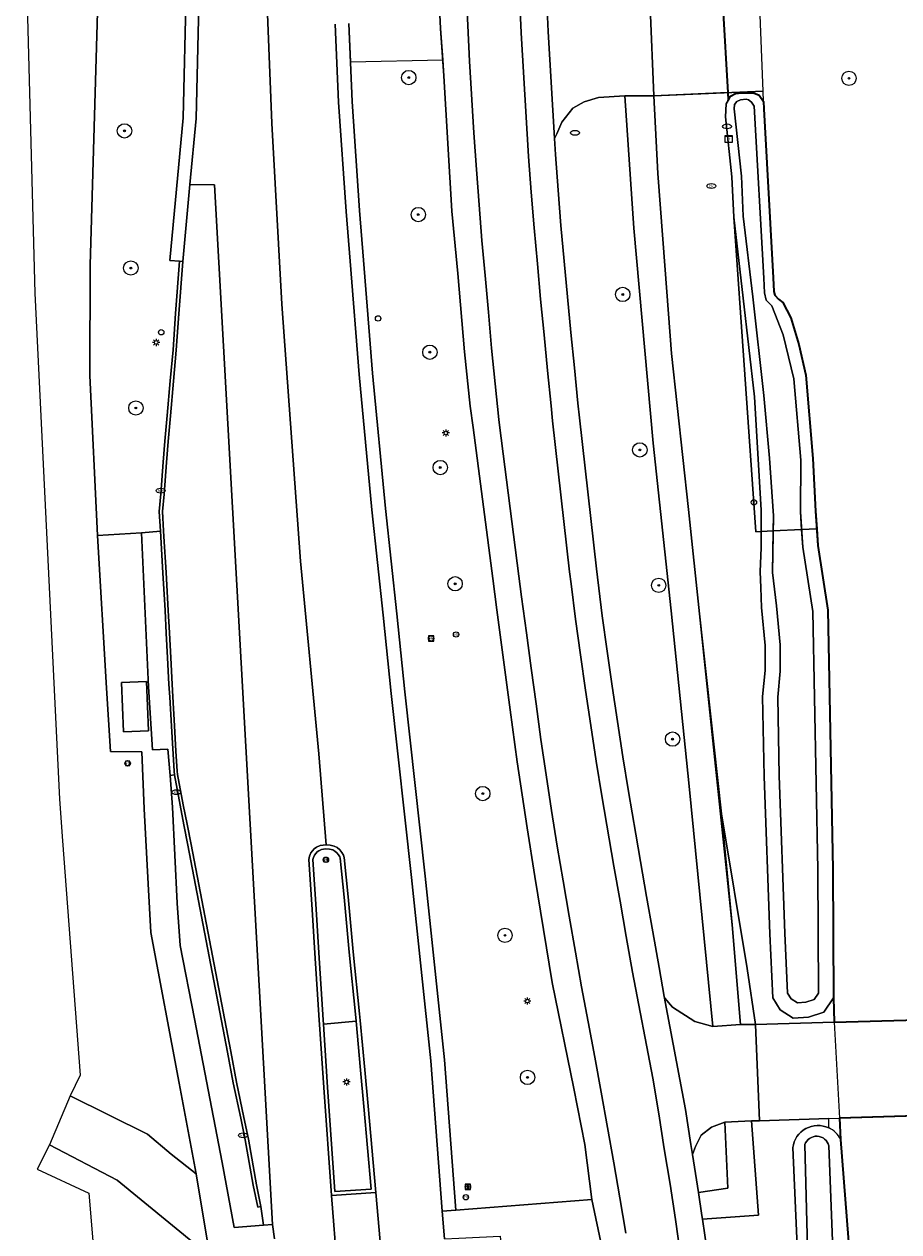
# Model space of a CAD drawing. Header units: metres. Extents: x 152610 to 160096, y 456114 to 462495.
# Tile 180 of 256: x 155715 to 155764, y 460207 to 460274. Entities that reach past the tile are written whole.
import ezdxf
from ezdxf.enums import TextEntityAlignment as Align

# ---------------------------------------------------------------- set-up
doc = ezdxf.new("R2010")
doc.units = ezdxf.units.M
doc.header["$LTSCALE"] = 0.5
doc.layers.get('0').update_dxf_attribs({"linetype": 'CONTINUOUS'})
for name, color, linetype, lineweight in [('B-PV-GR-BOOM-S', 251, 'CONTINUOUS', 25), ('B-PV-GR-GROENVOORZIENING-GV', 251, 'CONTINUOUS', 18), ('B-PV-IE-MEUBILAIR-S', 251, 'CONTINUOUS', 25), ('B-PV-IE-MEUBILAIR_WEGMEUBILAIR-GV', 251, 'CONTINUOUS', 18), ('B-PV-OG-BEBOUWING-GV', 6, 'CONTINUOUS', 35), ('B-PV-OG-TERREIN_BEGROEID-GV', 251, 'CONTINUOUS', 18), ('B-PV-OG-TERREIN_OEVER-GV', 251, 'CONTINUOUS', 18), ('B-PV-OG-WATER-GV', 251, 'CONTINUOUS', 18), ('B-PV-OG-WATER_SLOOT-GV', 251, 'CONTINUOUS', 18), ('B-PV-VH-GESLOTENVERHARDING-GV', 251, 'CONTINUOUS', 18), ('B-PV-VH-GESLOTENVERHARDING_ASFALT-GV', 251, 'CONTINUOUS', 18), ('B-PV-VH-GESLOTENVERHARDING_BETON-GV', 251, 'CONTINUOUS', 18), ('B-PV-VH-HALFVERHARDING_GRASBETONSTEEN-GV', 251, 'CONTINUOUS', 18), ('B-PV-VH-OPENVERHARDING_BETONSTRAATSTEEN-GV', 251, 'CONTINUOUS', 18), ('B-PV-VH-OPENVERHARDING_TEGEL-GV', 251, 'CONTINUOUS', 18), ('B-WE-GR-BOOM-S', 252, 'CONTINUOUS', 25), ('B-WE-GR-GROENVOORZIENING-GV', 252, 'CONTINUOUS', 18), ('B-WE-IE-MEUBILAIR-S', 252, 'CONTINUOUS', 25), ('B-WE-OG-TERREIN_OEVER-GV', 252, 'CONTINUOUS', 18), ('B-WE-OG-WATER_SLOOT-GV', 252, 'CONTINUOUS', 18), ('B-WE-VH-GESLOTENVERHARDING-GV', 252, 'CONTINUOUS', 18), ('B-WE-VH-OPENVERHARDING_BETONSTRAATSTEEN-GV', 252, 'CONTINUOUS', 18), ('B-WE-VH-OPENVERHARDING_TEGEL-GV', 252, 'CONTINUOUS', 18)]:
    doc.layers.add(name, color=color, linetype=linetype, lineweight=lineweight)
doc.styles.add('NLCS-ISO', font='NLCS-ISO.ttf')

# ---------------------------------------------------------------- blocks, each defined once
blk = doc.blocks.new('SIE-MEUBILAIR_BORD_WEGWIJZER-SO')
blk.add_lwpolyline([(-0.75, -0.75), (0.75, -0.75), (0.75, 0.75), (-0.75, 0.75)], close=True)
at = {"style": 'NLCS-ISO'}
blk.add_text('ww', height=0.75, dxfattribs=at).set_placement((0, 0.125), align=Align.MIDDLE_CENTER)
blk = doc.blocks.new('SIE-MEUBILAIR_BORD_VERKEER-SO')
blk.add_lwpolyline([(-0.5625, -0.5625), (0.5625, -0.5625), (0.5625, 0.5625), (-0.5625, 0.5625)], close=True)
at = {"style": 'NLCS-ISO'}
blk.add_text('vb', height=0.75, dxfattribs=at).set_placement((0, 0), align=Align.MIDDLE_CENTER)
blk = doc.blocks.new('SIE-MEUBILAIR_BORD_INFORMATIE-SO')
h = blk.add_hatch(color=256)
h.dxf.hatch_style = 1
h.paths.add_polyline_path([(0.13, 0.2), (-0.33, 0.2), (-0.33, 0.08), (-0.13, 0.08), (-0.13, -0.65), (0.13, -0.65)])
h = blk.add_hatch(color=256)
h.dxf.hatch_style = 1
edge = h.paths.add_edge_path()
edge.add_arc((0, 0.5), 0.149, 0, 360)
for points in [[(-0.75, -0.75), (0.75, -0.75), (0.75, 0.75), (-0.75, 0.75)], [(0.13, 0.2), (-0.33, 0.2), (-0.33, 0.08), (-0.13, 0.08), (-0.13, -0.65), (0.13, -0.65)]]:
    blk.add_lwpolyline(points, close=True)
blk.add_circle((0, 0.5), 0.149)
blk = doc.blocks.new('SIE-MEUBILAIR_KAST_ELEKTRA-SO')
for points in [[(-1, 1), (1, 1), (1, 0.84), (-1, 0.84)], [(-1, 0.76), (1, 0.76), (1, -1), (-1, -1)]]:
    blk.add_lwpolyline(points, close=True)
at = {"style": 'NLCS-ISO'}
blk.add_text('et', height=0.75, dxfattribs=at).set_placement((0, 0), align=Align.MIDDLE_CENTER)
blk = doc.blocks.new('SIE-MEUBILAIR_PAAL_GRENSMARKERING-SO')
blk.add_circle((0, 0), 0.75)
at = {"style": 'NLCS-ISO'}
blk.add_text('gr', height=0.75, dxfattribs=at).set_placement((0, 0.17), align=Align.MIDDLE_CENTER)
blk = doc.blocks.new('SIE-MEUBILAIR_PAAL-SO')
blk.add_circle((0, 0), 0.75)
blk = doc.blocks.new('SIE-MEUBILAIR_PAAL_LICHTMAST-SO')
for points in [[(-0.62, 0), (-1, 0)], [(-0.71, 0.71), (-0.44, 0.44)], [(0, 1), (0, 0.62)], [(0.44, 0.44), (0.71, 0.71)], [(1, 0), (0.62, 0)], [(-0.71, -0.71), (-0.44, -0.44)], [(0, -0.62), (0, -1)], [(0.44, -0.44), (0.71, -0.71)]]:
    blk.add_lwpolyline(points)
blk.add_circle((0, 0), 0.5)
blk = doc.blocks.new('SIE-MEUBILAIR_PAAL_VERKEERSBORD-SO')
blk.add_circle((0, 0), 0.75)
at = {"style": 'NLCS-ISO'}
blk.add_text('vb', height=0.75, dxfattribs=at).set_placement((0, 0.07), align=Align.MIDDLE_CENTER)
blk = doc.blocks.new('SIE-MEUBILAIR_PAAL_HECTOMETER-SO')
blk.add_circle((0, 0), 0.75)
at = {"style": 'NLCS-ISO'}
blk.add_text('hm', height=0.75, dxfattribs=at).set_placement((0.16, 0.07), align=Align.MIDDLE_CENTER)
blk = doc.blocks.new('SIE-MEUBILAIR_PUT_RIOOLPUT-SO')
blk.add_ellipse((0, 0), major_axis=(1.25, 0), ratio=0.54)
blk = doc.blocks.new('SIE-MEUBILAIR_PUT_BRANDKRAAN-SO')
blk.add_ellipse((0, 0), major_axis=(1.25, 0), ratio=0.54)
at = {"style": 'NLCS-ISO'}
blk.add_text('bk', height=0.75, dxfattribs=at).set_placement((0.03, 0), align=Align.MIDDLE_CENTER)
blk = doc.blocks.new('SIE-MEUBILAIR_PUT_KOLK-SO')
blk.add_ellipse((0, 0), major_axis=(1.25, 0), ratio=0.54)
at = {"style": 'NLCS-ISO'}
blk.add_text('klk', height=0.75, dxfattribs=at).set_placement((0.03, 0), align=Align.MIDDLE_CENTER)
blk = doc.blocks.new('SGR-BOOM_GBKN-SO')
at = {"linetype": 'ByBlock', "lineweight": 18}
h = blk.add_hatch(color=0, dxfattribs=at)
h.dxf.hatch_style = 1
edge = h.paths.add_edge_path()
edge.add_arc((0, 0), 0.25, 0, 360)
at = {"color": 0, "linetype": 'ByBlock', "lineweight": 18}
for radius in [2, 0.25]:
    blk.add_circle((0, 0), radius, dxfattribs=at)
at = {"color": 0, "linetype": 'ByBlock', "lineweight": 18, "style": 'NLCS-ISO'}
blk.add_attdef('SOORT', (2.5, 0), '', height=1.5, dxfattribs=at)

msp = doc.modelspace()

# ---------------------------------------------------------------- linework, layer by layer
at = {"layer": 'B-PV-GR-GROENVOORZIENING-GV', "flags": 128}
for points in [[(155733.151, 460274.073), (155733.341, 460269.73), (155733.755, 460263.657), (155733.977, 460260.903), (155734.476, 460254.597), (155735.187, 460247.057), (155735.824, 460241.194), (155736.27, 460236.845), (155737.396, 460226.589), (155738.481, 460216.361), (155739.101, 460207.988), (155746.681, 460208.581), (155746.298, 460211.642), (155745.676, 460214.752), (155744.478, 460220.67), (155743.502, 460226.56), (155743.086, 460229.274), (155742.527, 460232.959), (155742.126, 460235.842), (155741.688, 460239.192), (155741.384, 460241.423), (155741.179, 460243.155), (155740.068, 460251.571), (155739.916, 460252.76), (155739.595, 460255.781), (155739.213, 460260.16), (155738.878, 460263.633), (155738.446, 460271.155), (155738.256, 460273.796), (155737.678, 460285.397)], [(155719.401, 460283.04), (155718.757, 460260.616), (155718.732, 460254.48), (155719.166, 460245.559), (155721.607, 460245.706), (155722.66, 460245.801), (155722.6, 460246.904), (155722.688, 460247.874), (155722.821, 460249.64), (155722.915, 460250.813), (155723.034, 460252.246), (155723.207, 460254.165), (155723.365, 460255.892), (155723.503, 460257.927), (155723.732, 460260.839), (155723.193, 460260.885), (155723.926, 460268.819), (155724.093, 460275.926)], [(155759.873, 460212.563), (155759.872, 460213.078), (155756.023, 460212.959), (155755.572, 460212.947), (155755.954, 460207.693), (155752.845, 460207.479), (155753.107, 460205.69), (155753.385, 460203.698), (155753.664, 460201.713), (155753.929, 460199.74), (155754.182, 460197.77), (155754.435, 460195.748), (155754.595, 460194.406), (155754.971, 460191.692), (155755.202, 460189.816), (155755.499, 460186.793), (155755.733, 460184.871), (155756.043, 460181.308), (155756.59, 460171.213), (155756.936, 460165.225)], [(155762.881, 460110.71), (155762.744, 460113.105), (155762.617, 460112.613), (155762.087, 460112.392), (155761.507, 460112.373), (155760.952, 460112.493), (155760.611, 460112.919), (155760.617, 460117.717), (155760.241, 460128.764), (155760.022, 460133.562), (155759.704, 460147.353), (155758.97, 460171.393), (155758.252, 460186.82), (155758.337, 460188.973), (155758.781, 460190.798), (155757.872, 460211.462)]]:
    msp.add_lwpolyline(points, dxfattribs=at)
for points in [[(155753.421, 460218.207), (155752.098, 460231.592), (155751.106, 460241.368), (155750.089, 460250.702), (155749.024, 460262.679), (155748.524, 460270.049), (155747.055, 460269.962), (155746.256, 460269.71), (155745.632, 460269.368), (155745.02, 460268.585), (155744.726, 460267.924), (155744.605, 460267.681), (155744.659, 460266.774), (155744.809, 460264.794), (155744.964, 460262.826), (155745.143, 460260.833), (155745.321, 460258.857), (155745.513, 460256.873), (155745.711, 460254.89), (155745.904, 460252.925), (155745.992, 460252.104), (155746.936, 460243.706), (155747.266, 460241.089), (155747.534, 460239.124), (155747.811, 460237.16), (155748.106, 460235.201), (155748.408, 460233.222), (155748.717, 460231.296), (155749.125, 460228.916), (155749.385, 460227.393), (155749.73, 460225.456), (155750.075, 460223.481), (155750.427, 460221.494), (155750.709, 460219.878), (155750.749, 460219.784), (155751.179, 460219.294), (155752.423, 460218.482)], [(155754.963, 460218.325), (155755.795, 460218.325), (155760.175, 460218.447), (155760.137, 460219.806), (155759.599, 460219.014), (155758.755, 460218.725), (155757.9, 460218.68), (155757.173, 460219.147), (155756.757, 460219.798), (155756.586, 460223.375), (155756.277, 460232.142), (155756.189, 460236.59), (155756.337, 460238.034), (155756.326, 460239.427), (155756.121, 460241.554), (155756.093, 460242.663), (155756.049, 460243.531), (155756.106, 460244.897), (155756.106, 460246.978), (155755.747, 460253.289), (155755.117, 460258.784), (155754.587, 460263.297), (155754.487, 460265.531), (155754.133, 460268.884), (155754.157, 460269.609), (155754.412, 460270.026), (155754.69, 460270.187), (155755.035, 460270.213), (155755.676, 460270.223), (155756, 460270.088), (155756.237, 460269.731), (155756.214, 460270.312), (155750.133, 460270.049), (155750.352, 460265.722), (155750.774, 460260.354), (155751.123, 460255.697), (155752.064, 460247.012), (155752.671, 460241.191), (155754.498, 460223.88)], [(155728.404, 460207.136), (155728.26, 460208.187), (155728.084, 460208.156), (155727.827, 460209.365), (155727.382, 460211.894), (155727.132, 460213.097), (155726.72, 460215.068), (155726.403, 460216.776), (155724.196, 460228.318), (155723.966, 460229.45), (155723.754, 460230.532), (155723.444, 460232.228), (155723.195, 460232.199), (155723.325, 460230.432), (155723.602, 460225.088), (155723.762, 460222.722), (155724.562, 460218.634), (155726.108, 460210.635), (155726.77, 460207.007)], [(155731.738, 460218.34), (155731.964, 460214.833), (155732.376, 460209.026), (155734.4, 460209.158), (155733.996, 460213.752), (155733.81, 460215.782), (155733.552, 460218.515)], [(155754.081, 460212.89), (155753.344, 460212.608), (155752.77, 460212.154), (155752.447, 460211.533), (155752.291, 460211.073), (155752.517, 460209.661), (155752.621, 460208.973), (155754.264, 460209.198)]]:
    msp.add_lwpolyline(points, close=True, dxfattribs=at)
at = {"layer": 'B-PV-GR-GROENVOORZIENING-GV'}
msp.add_lwpolyline([(155757.872, 460211.462, -0.507435), (155759.873, 460212.563)], format="xyb", dxfattribs=at)
at = {"layer": 'B-PV-IE-MEUBILAIR_WEGMEUBILAIR-GV', "flags": 128}
for points in [[(155722.84, 460245.81), (155722.78, 460246.901), (155722.867, 460247.859), (155723, 460249.626), (155723.094, 460250.798), (155723.213, 460252.23), (155723.385, 460254.149), (155723.544, 460255.878), (155723.682, 460257.914), (155723.911, 460260.824), (155723.732, 460260.839), (155723.503, 460257.927), (155723.365, 460255.892), (155723.207, 460254.165), (155723.034, 460252.246), (155722.915, 460250.813), (155722.821, 460249.64), (155722.688, 460247.874), (155722.6, 460246.904), (155722.66, 460245.801), (155722.803, 460243.485), (155722.92, 460241.374), (155722.983, 460240.124), (155723.059, 460238.738), (155723.134, 460237.271), (155723.176, 460236.555), (155723.269, 460234.948), (155723.422, 460232.437), (155723.444, 460232.228), (155723.754, 460230.532), (155723.966, 460229.45), (155724.196, 460228.318), (155726.403, 460216.776), (155726.72, 460215.068), (155727.132, 460213.097), (155727.382, 460211.894), (155727.827, 460209.365), (155728.084, 460208.156), (155728.26, 460208.187), (155728.003, 460209.399), (155727.557, 460211.928), (155727.307, 460213.133), (155726.896, 460215.103), (155726.578, 460216.809), (155724.372, 460228.353), (155724.141, 460229.485), (155723.93, 460230.566), (155723.604, 460232.247), (155723.585, 460232.426), (155723.516, 460233.555), (155723.443, 460234.957), (155723.355, 460236.565), (155723.314, 460237.281), (155723.238, 460238.747), (155723.162, 460240.134), (155723.099, 460241.383), (155722.982, 460243.496), (155722.856, 460245.51)], [(155732.191, 460208.803), (155734.647, 460208.963), (155734.224, 460213.773), (155734.038, 460215.803), (155733.78, 460218.536), (155733.743, 460218.92), (155733.398, 460222.374), (155733.116, 460225.431), (155732.89, 460227.619), (155732.856, 460227.755), (155732.766, 460227.909), (155732.656, 460228.045), (155732.502, 460228.173), (155732.34, 460228.262), (155732.114, 460228.318), (155731.896, 460228.33), (155731.871, 460228.331), (155731.718, 460228.313), (155731.565, 460228.288), (155731.36, 460228.198), (155731.228, 460228.1), (155731.04, 460227.883), (155730.959, 460227.704), (155730.917, 460227.521), (155731.109, 460224.734), (155731.254, 460222.299), (155731.492, 460218.559), (155731.51, 460218.323), (155731.765, 460214.819)], [(155733.552, 460218.515), (155733.81, 460215.782), (155733.996, 460213.752), (155734.4, 460209.158), (155732.376, 460209.026), (155731.964, 460214.833), (155731.738, 460218.34), (155731.721, 460218.575), (155731.482, 460222.313), (155731.337, 460224.748), (155731.147, 460227.503), (155731.177, 460227.631), (155731.235, 460227.759), (155731.385, 460227.932), (155731.475, 460227.999), (155731.63, 460228.067), (155731.749, 460228.087), (155731.878, 460228.101), (155732.081, 460228.09), (155732.256, 460228.047), (155732.372, 460227.983), (155732.492, 460227.884), (155732.578, 460227.778), (155732.642, 460227.668), (155732.664, 460227.579), (155732.888, 460225.409), (155733.17, 460222.352), (155733.515, 460218.898)]]:
    msp.add_lwpolyline(points, close=True, dxfattribs=at)
at = {"layer": 'B-PV-OG-BEBOUWING-GV', "flags": 128}
for points in [[(155753.985, 460274.993), (155754.248, 460270.227), (155754.272, 460269.797), (155754.412, 460270.026), (155754.69, 460270.187), (155755.035, 460270.213), (155755.676, 460270.223), (155756, 460270.088), (155756.237, 460269.731), (155756.268, 460269.327), (155756.782, 460259.911), (155756.815, 460259.148), (155756.867, 460258.939), (155757.082, 460258.727), (155757.31, 460258.538), (155757.768, 460257.683), (155758.211, 460256.204), (155758.589, 460254.49), (155758.992, 460249.849), (155759.139, 460246.908), (155759.206, 460245.935), (155759.269, 460245.009), (155759.826, 460241.397), (155760.099, 460226.972), (155760.137, 460219.806)], [(155760.137, 460219.806), (155760.175, 460218.447), (155768.83, 460218.688), (155788.469, 460219.154), (155788.663, 460213.967), (155760.47, 460213.096), (155760.535, 460211.925), (155761.639, 460197.67)]]:
    msp.add_lwpolyline(points, dxfattribs=at)
at = {"layer": 'B-PV-OG-BEBOUWING-GV', "color": 252, "flags": 128}
msp.add_lwpolyline([(155753.985, 460274.993), (155754.248, 460270.227), (155754.272, 460269.797), (155754.412, 460270.026), (155754.69, 460270.187), (155755.035, 460270.213), (155755.676, 460270.223), (155756, 460270.088), (155756.237, 460269.731), (155756.268, 460269.327), (155756.782, 460259.911), (155756.815, 460259.148), (155756.867, 460258.939), (155757.082, 460258.727), (155757.31, 460258.538), (155757.768, 460257.683), (155758.211, 460256.204), (155758.589, 460254.49), (155758.992, 460249.849), (155759.139, 460246.908), (155759.206, 460245.935), (155759.269, 460245.009), (155759.826, 460241.397), (155760.099, 460226.972), (155760.137, 460219.806)], dxfattribs=at)
at = {"layer": 'B-PV-OG-TERREIN_BEGROEID-GV', "flags": 128}
msp.add_lwpolyline([(155715.074, 460281.433), (155715.672, 460259.056), (155717.041, 460230.882), (155717.217, 460228.547), (155718.201, 460215.5), (155717.632, 460214.346), (155721.938, 460212.215), (155723.266, 460211.095), (155724.649, 460210.008), (155723.714, 460215.057), (155722.131, 460223.441), (155721.981, 460226.156), (155721.752, 460230.326), (155721.628, 460233.506), (155719.878, 460233.524), (155719.654, 460237.056), (155719.166, 460245.559), (155718.732, 460254.48), (155718.757, 460260.616), (155719.401, 460283.04)], dxfattribs=at)
msp.add_lwpolyline([(155720.247, 460209.65), (155716.493, 460211.61), (155715.798, 460210.272), (155718.672, 460208.933), (155719.221, 460202.507), (155719.729, 460196.133), (155724.729, 460195.985), (155725.335, 460195.952), (155725.903, 460195.8), (155726.345, 460195.502), (155726.041, 460198.856), (155725.374, 460205.644), (155725.301, 460206.083), (155724.669, 460206.033)], close=True, dxfattribs=at)
at = {"layer": 'B-PV-OG-TERREIN_OEVER-GV', "flags": 128}
for points in [[(155756.237, 460269.731), (155756, 460270.088), (155755.676, 460270.223), (155755.035, 460270.213), (155754.69, 460270.187), (155754.412, 460270.026), (155754.157, 460269.609), (155754.133, 460268.884), (155754.487, 460265.531), (155754.587, 460263.297), (155755.117, 460258.784), (155755.747, 460253.289), (155756.106, 460246.978), (155756.106, 460244.897), (155756.049, 460243.531), (155756.093, 460242.663), (155756.121, 460241.554), (155756.326, 460239.427), (155756.337, 460238.034), (155756.189, 460236.59), (155756.277, 460232.142), (155756.586, 460223.375), (155756.757, 460219.798), (155757.173, 460219.147), (155757.9, 460218.68), (155758.755, 460218.725), (155759.599, 460219.014), (155760.137, 460219.806), (155760.099, 460226.972), (155759.826, 460241.397), (155759.269, 460245.009), (155759.139, 460246.908), (155758.992, 460249.849), (155758.589, 460254.49), (155758.211, 460256.204), (155757.768, 460257.683), (155757.31, 460258.538), (155757.082, 460258.727), (155756.867, 460258.939), (155756.815, 460259.148), (155756.782, 460259.911), (155756.268, 460269.327)], [(155757.585, 460220.062), (155757.426, 460223.41), (155757.117, 460232.165), (155757.031, 460236.556), (155757.178, 460237.995), (155757.166, 460239.47), (155756.957, 460241.644), (155756.735, 460243.501), (155756.797, 460246.658), (155756.576, 460249.868), (155756.268, 460253.348), (155755.639, 460258.845), (155755.111, 460263.339), (155755.011, 460265.57), (155754.617, 460269.318), (155754.633, 460269.562), (155754.754, 460269.739), (155754.954, 460269.821), (155755.284, 460269.855), (155755.398, 460269.819), (155755.579, 460269.693), (155755.73, 460269.477), (155756.254, 460259.885), (155756.289, 460259.072), (155756.39, 460258.667), (155756.711, 460258.351), (155757.339, 460256.733), (155757.929, 460254.285), (155758.323, 460249.747), (155758.298, 460246.883), (155758.433, 460244.915), (155758.987, 460241.324), (155759.259, 460226.962), (155759.295, 460220.062), (155759.062, 460219.718), (155758.594, 460219.558), (155758.127, 460219.534), (155757.782, 460219.755)]]:
    msp.add_lwpolyline(points, close=True, dxfattribs=at)
at = {"layer": 'B-PV-OG-TERREIN_OEVER-GV'}
for points in [[(155759.873, 460212.563, 0.507435), (155757.872, 460211.462)], [(155758.542, 460211.631, -0.749981), (155759.878, 460211.561)], [(155760.535, 460211.925, 0.167721), (155759.873, 460212.563)]]:
    msp.add_lwpolyline(points, format="xyb", dxfattribs=at)
at = {"layer": 'B-PV-OG-TERREIN_OEVER-GV', "flags": 128}
for points in [[(155757.872, 460211.462), (155758.781, 460190.798), (155758.337, 460188.973), (155758.252, 460186.82), (155758.97, 460171.393), (155759.704, 460147.353)], [(155760.497, 460154.593), (155759.495, 460181.212), (155759.045, 460192.225), (155758.542, 460211.631)], [(155759.878, 460211.561), (155760.079, 460206.274), (155760.235, 460204.305), (155760.315, 460202.536), (155760.987, 460195.926)], [(155761.639, 460197.67), (155760.535, 460211.925)]]:
    msp.add_lwpolyline(points, dxfattribs=at)
at = {"layer": 'B-PV-OG-WATER-GV'}
msp.add_lwpolyline([(155759.878, 460211.561, 0.749981), (155758.542, 460211.631)], format="xyb", dxfattribs=at)
at = {"layer": 'B-PV-OG-WATER-GV', "flags": 128}
for points in [[(155758.542, 460211.631), (155759.045, 460192.225), (155759.495, 460181.212), (155760.497, 460154.593)], [(155760.987, 460195.926), (155760.315, 460202.536), (155760.235, 460204.305), (155760.079, 460206.274), (155759.878, 460211.561)]]:
    msp.add_lwpolyline(points, dxfattribs=at)
at = {"layer": 'B-PV-OG-WATER_SLOOT-GV', "flags": 128}
msp.add_lwpolyline([(155757.585, 460220.062), (155757.782, 460219.755), (155758.127, 460219.534), (155758.594, 460219.558), (155759.062, 460219.718), (155759.295, 460220.062), (155759.259, 460226.962), (155758.987, 460241.324), (155758.433, 460244.915), (155758.298, 460246.883), (155758.323, 460249.747), (155757.929, 460254.285), (155757.339, 460256.733), (155756.711, 460258.351), (155756.39, 460258.667), (155756.289, 460259.072), (155756.254, 460259.885), (155755.73, 460269.477), (155755.579, 460269.693), (155755.398, 460269.819), (155755.284, 460269.855), (155754.954, 460269.821), (155754.754, 460269.739), (155754.633, 460269.562), (155754.617, 460269.318), (155755.011, 460265.57), (155755.111, 460263.339), (155755.639, 460258.845), (155756.268, 460253.348), (155756.576, 460249.868), (155756.797, 460246.658), (155756.735, 460243.501), (155756.957, 460241.644), (155757.166, 460239.47), (155757.178, 460237.995), (155757.031, 460236.556), (155757.117, 460232.165), (155757.426, 460223.41)], close=True, dxfattribs=at)
at = {"layer": 'B-PV-VH-GESLOTENVERHARDING-GV', "flags": 128}
for points in [[(155737.678, 460285.397), (155738.256, 460273.796), (155738.446, 460271.155), (155738.878, 460263.633), (155739.213, 460260.16), (155739.595, 460255.781), (155739.916, 460252.76), (155740.068, 460251.571), (155741.179, 460243.155), (155741.384, 460241.423), (155741.688, 460239.192), (155742.126, 460235.842), (155742.527, 460232.959), (155743.086, 460229.274), (155743.502, 460226.56), (155744.478, 460220.67), (155745.676, 460214.752), (155746.298, 460211.642), (155746.681, 460208.581), (155747.753, 460203.473)], [(155739.218, 460285.4), (155739.772, 460273.961), (155739.869, 460271.983), (155740.11, 460267.979), (155740.253, 460265.954), (155740.407, 460263.976), (155740.566, 460261.992), (155740.737, 460260.041), (155740.927, 460257.998), (155741.104, 460255.996), (155741.296, 460254.014), (155741.498, 460252.026), (155741.533, 460251.698), (155742.627, 460243.289), (155742.772, 460242.137), (155743.045, 460240.138), (155743.3, 460238.17), (155743.576, 460236.186), (155743.852, 460234.204), (155744.143, 460232.221), (155744.435, 460230.238), (155744.751, 460228.26), (155745.081, 460226.317), (155745.42, 460224.351), (155745.772, 460222.357), (155746.114, 460220.413), (155746.473, 460218.476), (155746.845, 460216.495), (155747.202, 460214.557), (155747.558, 460212.588), (155747.901, 460210.619), (155748.234, 460208.665), (155748.571, 460206.704)], [(155748.571, 460206.704), (155748.234, 460208.665), (155747.901, 460210.619), (155747.558, 460212.588), (155747.202, 460214.557), (155746.845, 460216.495), (155746.473, 460218.476), (155746.114, 460220.413), (155745.772, 460222.357), (155745.42, 460224.351), (155745.081, 460226.317), (155744.751, 460228.26), (155744.435, 460230.238), (155744.143, 460232.221), (155743.852, 460234.204), (155743.576, 460236.186), (155743.3, 460238.17), (155743.045, 460240.138), (155742.772, 460242.137), (155742.627, 460243.289), (155741.533, 460251.698), (155741.498, 460252.026), (155741.296, 460254.014), (155741.104, 460255.996), (155740.927, 460257.998), (155740.737, 460260.041), (155740.566, 460261.992), (155740.407, 460263.976), (155740.253, 460265.954), (155740.11, 460267.979), (155739.869, 460271.983), (155739.772, 460273.961), (155739.218, 460285.4)], [(155732.505, 460204.785), (155732.191, 460208.803), (155731.765, 460214.819), (155731.51, 460218.323), (155731.492, 460218.559), (155731.254, 460222.299), (155731.109, 460224.734), (155730.917, 460227.521), (155730.959, 460227.704), (155731.04, 460227.883), (155731.228, 460228.1), (155731.36, 460228.198), (155731.565, 460228.288), (155731.718, 460228.313), (155731.871, 460228.331), (155731.896, 460228.33), (155731.473, 460233.392), (155730.458, 460244.129), (155729.43, 460258.438), (155728.864, 460268.52), (155728.196, 460285.372)], [(155751.622, 460205.478), (155751.333, 460207.456), (155751.035, 460209.431), (155750.719, 460211.405), (155750.409, 460213.351), (155750.073, 460215.34), (155748.95, 460221.235), (155748.598, 460223.221), (155748.253, 460225.196), (155747.907, 460227.135), (155747.646, 460228.664), (155747.237, 460231.051), (155746.926, 460232.991), (155746.623, 460234.977), (155746.327, 460236.944), (155746.048, 460238.918), (155745.779, 460240.893), (155745.526, 460242.868), (155745.445, 460243.538), (155744.5, 460251.946), (155744.412, 460252.773), (155744.218, 460254.742), (155744.02, 460256.727), (155743.827, 460258.718), (155743.649, 460260.699), (155743.469, 460262.7), (155743.313, 460264.679), (155743.163, 460266.661), (155742.751, 460273.553), (155742.414, 460281.099)], [(155742.414, 460281.099), (155742.751, 460273.553), (155743.163, 460266.661), (155743.313, 460264.679), (155743.469, 460262.7), (155743.649, 460260.699), (155743.827, 460258.718), (155744.02, 460256.727), (155744.218, 460254.742), (155744.412, 460252.773), (155744.5, 460251.946), (155745.445, 460243.538), (155745.526, 460242.868), (155745.779, 460240.893), (155746.048, 460238.918), (155746.327, 460236.944), (155746.623, 460234.977), (155746.926, 460232.991), (155747.237, 460231.051), (155747.646, 460228.664), (155747.907, 460227.135), (155748.253, 460225.196), (155748.598, 460223.221), (155748.95, 460221.235), (155750.073, 460215.34), (155750.409, 460213.351), (155750.719, 460211.405), (155751.035, 460209.431), (155751.333, 460207.456), (155751.622, 460205.478)], [(155753.107, 460205.69), (155752.845, 460207.479), (155752.816, 460207.676), (155752.621, 460208.973), (155752.517, 460209.661), (155752.291, 460211.073), (155752.2, 460211.642), (155751.889, 460213.594), (155750.709, 460219.878), (155750.427, 460221.494), (155750.075, 460223.481), (155749.73, 460225.456), (155749.385, 460227.393), (155749.125, 460228.916), (155748.717, 460231.296), (155748.408, 460233.222), (155748.106, 460235.201), (155747.811, 460237.16), (155747.534, 460239.124), (155747.266, 460241.089), (155746.936, 460243.706), (155745.992, 460252.104), (155745.904, 460252.925), (155745.711, 460254.89), (155745.513, 460256.873), (155745.321, 460258.857), (155745.143, 460260.833), (155744.964, 460262.826), (155744.809, 460264.794), (155744.659, 460266.774), (155744.605, 460267.681), (155744.249, 460273.631), (155744.084, 460277.335)], [(155724.813, 460275.924), (155724.645, 460268.777), (155724.306, 460265.104), (155725.671, 460265.095), (155728.898, 460207.175), (155729.007, 460206.377)]]:
    msp.add_lwpolyline(points, dxfattribs=at)
at = {"layer": 'B-PV-VH-GESLOTENVERHARDING_ASFALT-GV', "flags": 128}
for points in [[(155728.196, 460285.372), (155728.864, 460268.52), (155729.43, 460258.438), (155730.458, 460244.129), (155731.473, 460233.392), (155731.896, 460228.33), (155732.114, 460228.318), (155732.34, 460228.262), (155732.502, 460228.173), (155732.656, 460228.045), (155732.766, 460227.909), (155732.856, 460227.755), (155732.89, 460227.619), (155733.116, 460225.431), (155733.398, 460222.374), (155733.743, 460218.92), (155733.78, 460218.536), (155734.038, 460215.803), (155734.224, 460213.773), (155734.647, 460208.963), (155735, 460204.977)], [(155738.475, 460206.389), (155738.345, 460207.924), (155737.725, 460216.293), (155736.642, 460226.508), (155735.515, 460236.765), (155735.07, 460241.114), (155734.432, 460246.98), (155733.721, 460254.532), (155733.221, 460260.842), (155732.998, 460263.601), (155732.584, 460269.688), (155732.393, 460274.044)]]:
    msp.add_lwpolyline(points, dxfattribs=at)
msp.add_lwpolyline([(155734.647, 460208.963), (155732.191, 460208.803), (155732.505, 460204.785), (155735, 460204.977)], close=True, dxfattribs=at)
at = {"layer": 'B-PV-VH-GESLOTENVERHARDING_BETON-GV', "flags": 128}
for points in [[(155722.84, 460245.81), (155722.78, 460246.901), (155722.867, 460247.859), (155723, 460249.626), (155723.094, 460250.798), (155723.213, 460252.23), (155723.385, 460254.149), (155723.544, 460255.878), (155723.682, 460257.914), (155723.911, 460260.824), (155723.732, 460260.839), (155723.503, 460257.927), (155723.365, 460255.892), (155723.207, 460254.165), (155723.034, 460252.246), (155722.915, 460250.813), (155722.821, 460249.64), (155722.688, 460247.874), (155722.6, 460246.904), (155722.66, 460245.801), (155722.803, 460243.485), (155722.92, 460241.374), (155722.983, 460240.124), (155723.059, 460238.738), (155723.134, 460237.271), (155723.176, 460236.555), (155723.269, 460234.948), (155723.422, 460232.437), (155723.444, 460232.228), (155723.754, 460230.532), (155723.966, 460229.45), (155724.196, 460228.318), (155726.403, 460216.776), (155726.72, 460215.068), (155727.132, 460213.097), (155727.382, 460211.894), (155727.827, 460209.365), (155728.084, 460208.156), (155728.26, 460208.187), (155728.003, 460209.399), (155727.557, 460211.928), (155727.307, 460213.133), (155726.896, 460215.103), (155726.578, 460216.809), (155724.372, 460228.353), (155724.141, 460229.485), (155723.93, 460230.566), (155723.604, 460232.247), (155723.585, 460232.426), (155723.516, 460233.555), (155723.443, 460234.957), (155723.355, 460236.565), (155723.314, 460237.281), (155723.238, 460238.747), (155723.162, 460240.134), (155723.099, 460241.383), (155722.982, 460243.496), (155722.856, 460245.51)], [(155732.191, 460208.803), (155734.647, 460208.963), (155734.224, 460213.773), (155734.038, 460215.803), (155733.78, 460218.536), (155733.743, 460218.92), (155733.398, 460222.374), (155733.116, 460225.431), (155732.89, 460227.619), (155732.856, 460227.755), (155732.766, 460227.909), (155732.656, 460228.045), (155732.502, 460228.173), (155732.34, 460228.262), (155732.114, 460228.318), (155731.896, 460228.33), (155731.871, 460228.331), (155731.718, 460228.313), (155731.565, 460228.288), (155731.36, 460228.198), (155731.228, 460228.1), (155731.04, 460227.883), (155730.959, 460227.704), (155730.917, 460227.521), (155731.109, 460224.734), (155731.254, 460222.299), (155731.492, 460218.559), (155731.51, 460218.323), (155731.765, 460214.819)], [(155733.552, 460218.515), (155733.81, 460215.782), (155733.996, 460213.752), (155734.4, 460209.158), (155732.376, 460209.026), (155731.964, 460214.833), (155731.738, 460218.34), (155731.721, 460218.575), (155731.482, 460222.313), (155731.337, 460224.748), (155731.147, 460227.503), (155731.177, 460227.631), (155731.235, 460227.759), (155731.385, 460227.932), (155731.475, 460227.999), (155731.63, 460228.067), (155731.749, 460228.087), (155731.878, 460228.101), (155732.081, 460228.09), (155732.256, 460228.047), (155732.372, 460227.983), (155732.492, 460227.884), (155732.578, 460227.778), (155732.642, 460227.668), (155732.664, 460227.579), (155732.888, 460225.409), (155733.17, 460222.352), (155733.515, 460218.898)]]:
    msp.add_lwpolyline(points, close=True, dxfattribs=at)
at = {"layer": 'B-PV-VH-HALFVERHARDING_GRASBETONSTEEN-GV', "flags": 128}
for points in [[(155724.093, 460275.926), (155723.926, 460268.819), (155723.193, 460260.885), (155723.732, 460260.839), (155723.911, 460260.824), (155724.306, 460265.104), (155724.645, 460268.777), (155724.813, 460275.924)], [(155732.393, 460274.044), (155732.584, 460269.688), (155732.998, 460263.601), (155733.221, 460260.842), (155733.721, 460254.532), (155734.432, 460246.98), (155735.07, 460241.114), (155735.515, 460236.765), (155736.642, 460226.508), (155737.725, 460216.293), (155738.345, 460207.924), (155739.101, 460207.988), (155738.481, 460216.361), (155737.396, 460226.589), (155736.27, 460236.845), (155735.824, 460241.194), (155735.187, 460247.057), (155734.476, 460254.597), (155733.977, 460260.903), (155733.755, 460263.657), (155733.341, 460269.73), (155733.151, 460274.073)]]:
    msp.add_lwpolyline(points, dxfattribs=at)
at = {"layer": 'B-PV-VH-OPENVERHARDING_BETONSTRAATSTEEN-GV', "flags": 128}
for points in [[(155750.133, 460270.049), (155749.923, 460274.978), (155748.279, 460274.938), (155747.248, 460275.013), (155746.216, 460275.031), (155745.097, 460275.782), (155744.415, 460276.394), (155744.084, 460277.335), (155744.249, 460273.631), (155744.605, 460267.681), (155744.726, 460267.924), (155745.02, 460268.585), (155745.632, 460269.368), (155746.256, 460269.71), (155747.055, 460269.962), (155748.524, 460270.049)], [(155753.985, 460274.993), (155749.923, 460274.978), (155750.133, 460270.049), (155756.214, 460270.312), (155756.046, 460275.001)], [(155723.911, 460260.824), (155723.682, 460257.914), (155723.544, 460255.878), (155723.385, 460254.149), (155723.213, 460252.23), (155723.094, 460250.798), (155723, 460249.626), (155722.867, 460247.859), (155722.78, 460246.901), (155722.84, 460245.81), (155722.856, 460245.51), (155722.982, 460243.496), (155723.099, 460241.383), (155723.162, 460240.134), (155723.238, 460238.747), (155723.314, 460237.281), (155723.355, 460236.565), (155723.443, 460234.957), (155723.516, 460233.555), (155723.585, 460232.426), (155723.604, 460232.247), (155723.93, 460230.566), (155724.141, 460229.485), (155724.372, 460228.353), (155726.578, 460216.809), (155726.896, 460215.103), (155727.307, 460213.133), (155727.557, 460211.928), (155728.003, 460209.399), (155728.26, 460208.187), (155728.404, 460207.136), (155728.898, 460207.175), (155725.671, 460265.095), (155724.306, 460265.104)], [(155733.552, 460218.515), (155733.515, 460218.898), (155733.17, 460222.352), (155732.888, 460225.409), (155732.664, 460227.579), (155732.642, 460227.668), (155732.578, 460227.778), (155732.492, 460227.884), (155732.372, 460227.983), (155732.256, 460228.047), (155732.081, 460228.09), (155731.878, 460228.101), (155731.749, 460228.087), (155731.63, 460228.067), (155731.475, 460227.999), (155731.385, 460227.932), (155731.235, 460227.759), (155731.177, 460227.631), (155731.147, 460227.503), (155731.337, 460224.748), (155731.482, 460222.313), (155731.721, 460218.575), (155731.738, 460218.34)], [(155754.963, 460218.325), (155753.421, 460218.207), (155752.423, 460218.482), (155751.179, 460219.294), (155750.749, 460219.784), (155750.709, 460219.878), (155751.889, 460213.594), (155752.2, 460211.642), (155752.291, 460211.073), (155752.447, 460211.533), (155752.77, 460212.154), (155753.344, 460212.608), (155754.081, 460212.89), (155755.572, 460212.947), (155756.023, 460212.959), (155755.795, 460218.325)], [(155755.795, 460218.325), (155756.023, 460212.959), (155759.872, 460213.078), (155788.663, 460213.967), (155788.469, 460219.154), (155768.83, 460218.688), (155760.175, 460218.447)], [(155724.649, 460210.008), (155723.266, 460211.095), (155721.938, 460212.215), (155717.632, 460214.346), (155716.493, 460211.61), (155720.247, 460209.65), (155724.669, 460206.033), (155725.301, 460206.083)]]:
    msp.add_lwpolyline(points, close=True, dxfattribs=at)
at = {"layer": 'B-PV-VH-OPENVERHARDING_TEGEL-GV', "flags": 128}
for points in [[(155754.963, 460218.325), (155754.498, 460223.88), (155752.671, 460241.191), (155752.064, 460247.012), (155751.123, 460255.697), (155750.774, 460260.354), (155750.352, 460265.722), (155750.133, 460270.049), (155748.524, 460270.049), (155749.024, 460262.679), (155750.089, 460250.702), (155751.106, 460241.368), (155752.098, 460231.592), (155753.421, 460218.207)], [(155722.004, 460237.121), (155722.211, 460233.612), (155723.074, 460233.655), (155723.195, 460232.199), (155723.444, 460232.228), (155723.422, 460232.437), (155723.269, 460234.948), (155723.176, 460236.555), (155723.134, 460237.271), (155723.059, 460238.738), (155722.983, 460240.124), (155722.92, 460241.374), (155722.803, 460243.485), (155722.66, 460245.801), (155721.607, 460245.706)], [(155721.894, 460237.436), (155720.495, 460237.38), (155720.604, 460234.628), (155722.003, 460234.683)], [(155720.604, 460234.628), (155720.495, 460237.38), (155721.894, 460237.436), (155722.003, 460234.683)], [(155752.845, 460207.479), (155755.954, 460207.693), (155755.572, 460212.947), (155754.081, 460212.89), (155754.264, 460209.198), (155752.621, 460208.973), (155752.816, 460207.676)], [(155739.101, 460207.988), (155738.345, 460207.924), (155738.475, 460206.389), (155739.284, 460206.428), (155741.573, 460206.538), (155742.066, 460201.013), (155743.508, 460188.437), (155744.286, 460180.975), (155744.07, 460180.894), (155744.154, 460180.014), (155745.21, 460180.153), (155745.457, 460178.337), (155746.939, 460178.443), (155747.001, 460177.917), (155747.627, 460177.984), (155747.38, 460180.277), (155745.863, 460180.206), (155745.615, 460182.844), (155744.38, 460193.507), (155743.545, 460203.104), (155747.753, 460203.473), (155746.681, 460208.581)]]:
    msp.add_lwpolyline(points, close=True, dxfattribs=at)
msp.add_lwpolyline([(155729.007, 460206.377), (155728.898, 460207.175), (155728.404, 460207.136), (155726.77, 460207.007), (155726.108, 460210.635), (155724.562, 460218.634), (155723.762, 460222.722), (155723.602, 460225.088), (155723.325, 460230.432), (155723.195, 460232.199), (155723.074, 460233.655), (155722.211, 460233.612), (155722.004, 460237.121), (155721.607, 460245.706), (155719.166, 460245.559), (155719.654, 460237.056), (155719.878, 460233.524), (155721.628, 460233.506), (155721.752, 460230.326), (155721.981, 460226.156), (155722.131, 460223.441), (155723.714, 460215.057), (155724.649, 460210.008), (155725.301, 460206.083)], dxfattribs=at)
at = {"layer": 'B-WE-GR-GROENVOORZIENING-GV', "flags": 128}
msp.add_lwpolyline([(155733.151, 460274.073), (155733.244, 460271.937), (155738.382, 460272.051), (155738.256, 460273.796), (155737.678, 460285.397)], dxfattribs=at)
for points in [[(155753.421, 460218.207), (155752.098, 460231.592), (155751.106, 460241.368), (155750.089, 460250.702), (155749.024, 460262.679), (155748.524, 460270.049), (155747.055, 460269.962), (155746.256, 460269.71), (155745.632, 460269.368), (155745.02, 460268.585), (155744.726, 460267.924), (155744.605, 460267.681), (155744.659, 460266.774), (155744.809, 460264.794), (155744.964, 460262.826), (155745.143, 460260.833), (155745.321, 460258.857), (155745.513, 460256.873), (155745.711, 460254.89), (155745.904, 460252.925), (155745.992, 460252.104), (155746.936, 460243.706), (155747.266, 460241.089), (155747.534, 460239.124), (155747.811, 460237.16), (155748.106, 460235.201), (155748.408, 460233.222), (155748.717, 460231.296), (155749.125, 460228.916), (155749.385, 460227.393), (155749.73, 460225.456), (155750.075, 460223.481), (155750.427, 460221.494), (155750.709, 460219.878), (155750.749, 460219.784), (155751.179, 460219.294), (155752.423, 460218.482)], [(155760.175, 460218.447), (155760.137, 460219.806), (155759.599, 460219.014), (155758.755, 460218.725), (155757.9, 460218.68), (155757.173, 460219.147), (155756.757, 460219.798), (155756.586, 460223.375), (155756.277, 460232.142), (155756.189, 460236.59), (155756.337, 460238.034), (155756.326, 460239.427), (155756.121, 460241.554), (155756.093, 460242.663), (155756.049, 460243.531), (155756.106, 460244.897), (155756.106, 460245.784), (155755.807, 460245.769), (155754.587, 460263.297), (155754.487, 460265.531), (155754.133, 460268.884), (155754.157, 460269.609), (155754.272, 460269.797), (155754.248, 460270.227), (155750.133, 460270.049), (155750.352, 460265.722), (155750.774, 460260.354), (155751.123, 460255.697), (155752.064, 460247.012), (155752.671, 460241.191), (155753.9, 460230.049), (155755.328, 460221.435), (155755.795, 460218.325)], [(155754.587, 460263.297), (155755.807, 460245.769), (155756.106, 460245.784), (155756.106, 460246.978), (155755.747, 460253.289), (155755.117, 460258.784)], [(155755.795, 460218.325), (155755.328, 460221.435), (155753.9, 460230.049), (155754.498, 460223.88), (155754.963, 460218.325)]]:
    msp.add_lwpolyline(points, close=True, dxfattribs=at)
at = {"layer": 'B-WE-OG-TERREIN_OEVER-GV', "flags": 128}
for points in [[(155756.78, 460245.817), (155756.797, 460246.658), (155756.576, 460249.868), (155756.268, 460253.348), (155755.639, 460258.845), (155755.111, 460263.339), (155755.011, 460265.57), (155754.617, 460269.318), (155754.633, 460269.562), (155754.754, 460269.739), (155754.954, 460269.821), (155755.284, 460269.855), (155755.398, 460269.819), (155755.579, 460269.693), (155755.73, 460269.477), (155756.254, 460259.885), (155756.289, 460259.072), (155756.39, 460258.667), (155756.711, 460258.351), (155757.339, 460256.733), (155757.929, 460254.285), (155758.323, 460249.747), (155758.298, 460246.883), (155758.366, 460245.894), (155759.206, 460245.935), (155759.139, 460246.908), (155758.992, 460249.849), (155758.589, 460254.49), (155758.211, 460256.204), (155757.768, 460257.683), (155757.31, 460258.538), (155757.082, 460258.727), (155756.867, 460258.939), (155756.815, 460259.148), (155756.782, 460259.911), (155756.268, 460269.327), (155756.237, 460269.731), (155756, 460270.088), (155755.676, 460270.223), (155755.035, 460270.213), (155754.69, 460270.187), (155754.412, 460270.026), (155754.272, 460269.797), (155754.157, 460269.609), (155754.133, 460268.884), (155754.487, 460265.531), (155754.587, 460263.297), (155755.117, 460258.784), (155755.747, 460253.289), (155756.106, 460246.978), (155756.106, 460245.784)], [(155759.206, 460245.935), (155758.366, 460245.894), (155758.433, 460244.915), (155758.987, 460241.324), (155759.259, 460226.962), (155759.295, 460220.062), (155759.062, 460219.718), (155758.594, 460219.558), (155758.127, 460219.534), (155757.782, 460219.755), (155757.585, 460220.062), (155757.426, 460223.41), (155757.117, 460232.165), (155757.031, 460236.556), (155757.178, 460237.995), (155757.166, 460239.47), (155756.957, 460241.644), (155756.735, 460243.501), (155756.78, 460245.817), (155756.106, 460245.784), (155756.106, 460244.897), (155756.049, 460243.531), (155756.093, 460242.663), (155756.121, 460241.554), (155756.326, 460239.427), (155756.337, 460238.034), (155756.189, 460236.59), (155756.277, 460232.142), (155756.586, 460223.375), (155756.757, 460219.798), (155757.173, 460219.147), (155757.9, 460218.68), (155758.755, 460218.725), (155759.599, 460219.014), (155760.137, 460219.806), (155760.099, 460226.972), (155759.826, 460241.397), (155759.269, 460245.009)]]:
    msp.add_lwpolyline(points, close=True, dxfattribs=at)
at = {"layer": 'B-WE-OG-WATER_SLOOT-GV', "flags": 128}
for points in [[(155758.366, 460245.894), (155758.298, 460246.883), (155758.323, 460249.747), (155757.929, 460254.285), (155757.339, 460256.733), (155756.711, 460258.351), (155756.39, 460258.667), (155756.289, 460259.072), (155756.254, 460259.885), (155755.73, 460269.477), (155755.579, 460269.693), (155755.398, 460269.819), (155755.284, 460269.855), (155754.954, 460269.821), (155754.754, 460269.739), (155754.633, 460269.562), (155754.617, 460269.318), (155755.011, 460265.57), (155755.111, 460263.339), (155755.639, 460258.845), (155756.268, 460253.348), (155756.576, 460249.868), (155756.797, 460246.658), (155756.78, 460245.817)], [(155758.366, 460245.894), (155756.78, 460245.817), (155756.735, 460243.501), (155756.957, 460241.644), (155757.166, 460239.47), (155757.178, 460237.995), (155757.031, 460236.556), (155757.117, 460232.165), (155757.426, 460223.41), (155757.585, 460220.062), (155757.782, 460219.755), (155758.127, 460219.534), (155758.594, 460219.558), (155759.062, 460219.718), (155759.295, 460220.062), (155759.259, 460226.962), (155758.987, 460241.324), (155758.433, 460244.915)]]:
    msp.add_lwpolyline(points, close=True, dxfattribs=at)
at = {"layer": 'B-WE-VH-GESLOTENVERHARDING-GV', "flags": 128}
for points in [[(155737.678, 460285.397), (155738.256, 460273.796), (155738.382, 460272.051), (155738.446, 460271.155), (155738.878, 460263.633), (155739.213, 460260.16), (155739.595, 460255.781), (155739.916, 460252.76), (155740.068, 460251.571), (155741.179, 460243.155), (155741.384, 460241.423), (155741.688, 460239.192), (155742.126, 460235.842), (155742.527, 460232.959), (155743.086, 460229.274), (155743.502, 460226.56), (155744.478, 460220.67), (155745.676, 460214.752), (155746.298, 460211.642), (155746.681, 460208.581), (155747.753, 460203.473)], [(155748.571, 460206.704), (155748.234, 460208.665), (155747.901, 460210.619), (155747.558, 460212.588), (155747.202, 460214.557), (155746.845, 460216.495), (155746.473, 460218.476), (155746.114, 460220.413), (155745.772, 460222.357), (155745.42, 460224.351), (155745.081, 460226.317), (155744.751, 460228.26), (155744.435, 460230.238), (155744.143, 460232.221), (155743.852, 460234.204), (155743.576, 460236.186), (155743.3, 460238.17), (155743.045, 460240.138), (155742.772, 460242.137), (155742.627, 460243.289), (155741.533, 460251.698), (155741.498, 460252.026), (155741.296, 460254.014), (155741.104, 460255.996), (155740.927, 460257.998), (155740.737, 460260.041), (155740.566, 460261.992), (155740.407, 460263.976), (155740.253, 460265.954), (155740.11, 460267.979), (155739.869, 460271.983), (155739.772, 460273.961), (155739.218, 460285.4)], [(155739.218, 460285.4), (155739.772, 460273.961), (155739.869, 460271.983), (155740.11, 460267.979), (155740.253, 460265.954), (155740.407, 460263.976), (155740.566, 460261.992), (155740.737, 460260.041), (155740.927, 460257.998), (155741.104, 460255.996), (155741.296, 460254.014), (155741.498, 460252.026), (155741.533, 460251.698), (155742.627, 460243.289), (155742.772, 460242.137), (155743.045, 460240.138), (155743.3, 460238.17), (155743.576, 460236.186), (155743.852, 460234.204), (155744.143, 460232.221), (155744.435, 460230.238), (155744.751, 460228.26), (155745.081, 460226.317), (155745.42, 460224.351), (155745.772, 460222.357), (155746.114, 460220.413), (155746.473, 460218.476), (155746.845, 460216.495), (155747.202, 460214.557), (155747.558, 460212.588), (155747.901, 460210.619), (155748.234, 460208.665), (155748.571, 460206.704)], [(155751.622, 460205.478), (155751.333, 460207.456), (155751.035, 460209.431), (155750.719, 460211.405), (155750.409, 460213.351), (155750.073, 460215.34), (155748.95, 460221.235), (155748.598, 460223.221), (155748.253, 460225.196), (155747.907, 460227.135), (155747.646, 460228.664), (155747.237, 460231.051), (155746.926, 460232.991), (155746.623, 460234.977), (155746.327, 460236.944), (155746.048, 460238.918), (155745.779, 460240.893), (155745.526, 460242.868), (155745.445, 460243.538), (155744.5, 460251.946), (155744.412, 460252.773), (155744.218, 460254.742), (155744.02, 460256.727), (155743.827, 460258.718), (155743.649, 460260.699), (155743.469, 460262.7), (155743.313, 460264.679), (155743.163, 460266.661), (155742.751, 460273.553), (155742.414, 460281.099)], [(155742.414, 460281.099), (155742.751, 460273.553), (155743.163, 460266.661), (155743.313, 460264.679), (155743.469, 460262.7), (155743.649, 460260.699), (155743.827, 460258.718), (155744.02, 460256.727), (155744.218, 460254.742), (155744.412, 460252.773), (155744.5, 460251.946), (155745.445, 460243.538), (155745.526, 460242.868), (155745.779, 460240.893), (155746.048, 460238.918), (155746.327, 460236.944), (155746.623, 460234.977), (155746.926, 460232.991), (155747.237, 460231.051), (155747.646, 460228.664), (155747.907, 460227.135), (155748.253, 460225.196), (155748.598, 460223.221), (155748.95, 460221.235), (155750.073, 460215.34), (155750.409, 460213.351), (155750.719, 460211.405), (155751.035, 460209.431), (155751.333, 460207.456), (155751.622, 460205.478)], [(155753.107, 460205.69), (155752.845, 460207.479), (155752.816, 460207.676), (155752.621, 460208.973), (155752.517, 460209.661), (155752.291, 460211.073), (155752.2, 460211.642), (155751.889, 460213.594), (155750.709, 460219.878), (155750.427, 460221.494), (155750.075, 460223.481), (155749.73, 460225.456), (155749.385, 460227.393), (155749.125, 460228.916), (155748.717, 460231.296), (155748.408, 460233.222), (155748.106, 460235.201), (155747.811, 460237.16), (155747.534, 460239.124), (155747.266, 460241.089), (155746.936, 460243.706), (155745.992, 460252.104), (155745.904, 460252.925), (155745.711, 460254.89), (155745.513, 460256.873), (155745.321, 460258.857), (155745.143, 460260.833), (155744.964, 460262.826), (155744.809, 460264.794), (155744.659, 460266.774), (155744.605, 460267.681), (155744.249, 460273.631), (155744.084, 460277.335)]]:
    msp.add_lwpolyline(points, dxfattribs=at)
at = {"layer": 'B-WE-VH-OPENVERHARDING_BETONSTRAATSTEEN-GV', "flags": 128}
for points in [[(155750.133, 460270.049), (155749.923, 460274.978), (155748.279, 460274.938), (155747.248, 460275.013), (155746.216, 460275.031), (155745.097, 460275.782), (155744.415, 460276.394), (155744.084, 460277.335), (155744.249, 460273.631), (155744.605, 460267.681), (155744.726, 460267.924), (155745.02, 460268.585), (155745.632, 460269.368), (155746.256, 460269.71), (155747.055, 460269.962), (155748.524, 460270.049)], [(155753.985, 460274.993), (155749.923, 460274.978), (155750.133, 460270.049), (155754.248, 460270.227)], [(155760.47, 460213.096), (155788.663, 460213.967), (155788.469, 460219.154), (155768.83, 460218.688), (155760.175, 460218.447)]]:
    msp.add_lwpolyline(points, close=True, dxfattribs=at)
at = {"layer": 'B-WE-VH-OPENVERHARDING_TEGEL-GV', "flags": 128}
msp.add_lwpolyline([(155753.9, 460230.049), (155752.671, 460241.191), (155752.064, 460247.012), (155751.123, 460255.697), (155750.774, 460260.354), (155750.352, 460265.722), (155750.133, 460270.049), (155748.524, 460270.049), (155749.024, 460262.679), (155750.089, 460250.702), (155751.106, 460241.368), (155752.098, 460231.592), (155753.421, 460218.207), (155754.963, 460218.325), (155754.498, 460223.88)], close=True, dxfattribs=at)

# ---------------------------------------------------------------- block references
at = {"layer": 'B-PV-GR-BOOM-S', "xscale": 0.2, "yscale": 0.2, "zscale": 0.2}
for p in [(155736.489, 460271.065), (155761.001, 460271.024), (155720.66, 460268.098), (155737.02, 460263.434), (155721.013, 460260.456), (155748.403, 460258.986), (155737.664, 460255.768), (155721.294, 460252.662), (155749.355, 460250.327), (155738.243, 460249.345), (155739.071, 460242.87), (155750.406, 460242.782), (155751.177, 460234.217), (155740.61, 460231.184), (155741.847, 460223.288), (155743.102, 460215.376)]:
    msp.add_blockref('SGR-BOOM_GBKN-SO', p, dxfattribs=at)
at = {"layer": 'B-PV-IE-MEUBILAIR-S', "xscale": 0.2, "yscale": 0.2, "zscale": 0.2}
for name, p in [('SIE-MEUBILAIR_PUT_RIOOLPUT-SO', (155745.744, 460267.985)), ('SIE-MEUBILAIR_PUT_RIOOLPUT-SO', (155754.217, 460268.346)), ('SIE-MEUBILAIR_KAST_ELEKTRA-SO', (155754.304, 460267.644)), ('SIE-MEUBILAIR_PUT_BRANDKRAAN-SO', (155753.335, 460265.026)), ('SIE-MEUBILAIR_PAAL-SO', (155734.782, 460257.647)), ('SIE-MEUBILAIR_PAAL_LICHTMAST-SO', (155722.424, 460256.313)), ('SIE-MEUBILAIR_PAAL-SO', (155722.706, 460256.88)), ('SIE-MEUBILAIR_PAAL_LICHTMAST-SO', (155738.555, 460251.269)), ('SIE-MEUBILAIR_PUT_KOLK-SO', (155722.675, 460248.057)), ('SIE-MEUBILAIR_PAAL_GRENSMARKERING-SO', (155755.706, 460247.408)), ('SIE-MEUBILAIR_BORD_WEGWIJZER-SO', (155737.731, 460239.829)), ('SIE-MEUBILAIR_PAAL_VERKEERSBORD-SO', (155737.731, 460239.829)), ('SIE-MEUBILAIR_PAAL_VERKEERSBORD-SO', (155739.124, 460240.044)), ('SIE-MEUBILAIR_PAAL_VERKEERSBORD-SO', (155720.837, 460232.869)), ('SIE-MEUBILAIR_BORD_VERKEER-SO', (155720.837, 460232.869)), ('SIE-MEUBILAIR_PUT_KOLK-SO', (155723.552, 460231.266)), ('SIE-MEUBILAIR_PAAL_VERKEERSBORD-SO', (155731.875, 460227.495)), ('SIE-MEUBILAIR_BORD_VERKEER-SO', (155731.875, 460227.495)), ('SIE-MEUBILAIR_PAAL_LICHTMAST-SO', (155743.089, 460219.627)), ('SIE-MEUBILAIR_PAAL_LICHTMAST-SO', (155733.027, 460215.12)), ('SIE-MEUBILAIR_PUT_KOLK-SO', (155727.261, 460212.147)), ('SIE-MEUBILAIR_BORD_INFORMATIE-SO', (155739.781, 460209.281)), ('SIE-MEUBILAIR_PAAL_VERKEERSBORD-SO', (155739.781, 460209.281)), ('SIE-MEUBILAIR_PAAL_HECTOMETER-SO', (155739.667, 460208.702))]:
    msp.add_blockref(name, p, dxfattribs=at)
at = {"layer": 'B-WE-GR-BOOM-S', "xscale": 0.2, "yscale": 0.2, "zscale": 0.2}
for p in [(155761.001, 460271.024), (155749.355, 460250.327), (155750.406, 460242.782), (155751.177, 460234.217)]:
    msp.add_blockref('SGR-BOOM_GBKN-SO', p, dxfattribs=at)
at = {"layer": 'B-WE-IE-MEUBILAIR-S', "xscale": 0.2, "yscale": 0.2, "zscale": 0.2}
for name, p in [('SIE-MEUBILAIR_PUT_RIOOLPUT-SO', (155745.744, 460267.985)), ('SIE-MEUBILAIR_PUT_RIOOLPUT-SO', (155754.217, 460268.346)), ('SIE-MEUBILAIR_KAST_ELEKTRA-SO', (155754.304, 460267.644)), ('SIE-MEUBILAIR_PUT_BRANDKRAAN-SO', (155753.335, 460265.026)), ('SIE-MEUBILAIR_PAAL_GRENSMARKERING-SO', (155755.706, 460247.408))]:
    msp.add_blockref(name, p, dxfattribs=at)

doc.saveas('drawing.dxf')
